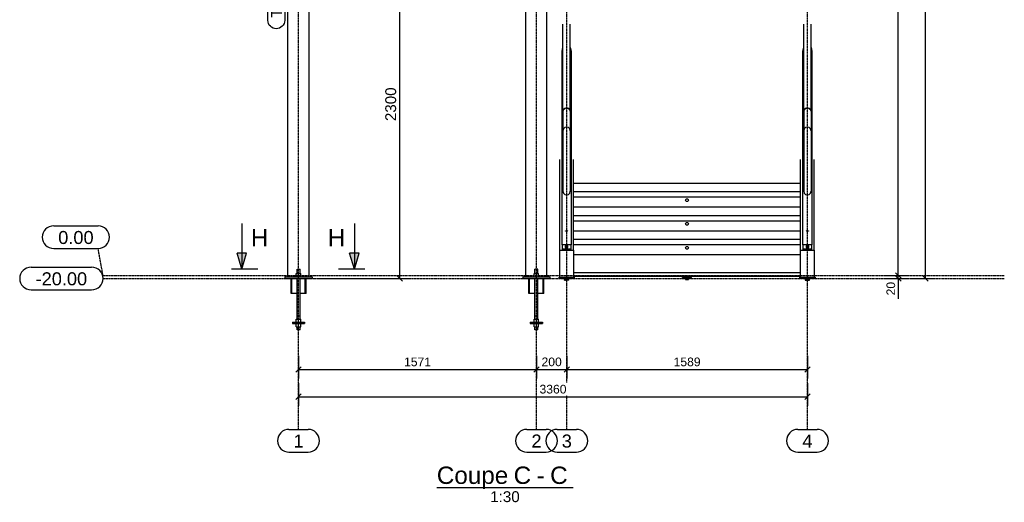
# Model space of a CAD drawing. Header units: millimetres. Extents: x 25 to 224619, y 20 to 11454.
# Tile 67 of 105: x 165204 to 171706, y 119 to 3304. Entities that reach past the tile are written whole.
import ezdxf

# ---------------------------------------------------------------- set-up
doc = ezdxf.new("R2010")
doc.units = ezdxf.units.MM
doc.linetypes.add('DXK_LINE_DOT3', pattern=[5.9187, 2.979, -0.9799, 0.9799, -0.9799])
for name, color, linetype in [('ACIER_VISIBLE', 7, 'Continuous'), ('BOULONS', 7, 'Continuous'), ('COTATIONS', 7, 'Continuous'), ('MAILLAGE', 7, 'Continuous'), ('REPERES', 7, 'Continuous')]:
    doc.layers.add(name, color=color, linetype=linetype)
doc.styles.add('Arial', font='arial.ttf', dxfattribs={"height": 0.2})

# ---------------------------------------------------------------- blocks, each defined once
blk = doc.blocks.new('Unknown-1649644-14 - 21091')
at = {"color": 6, "linetype": 'Continuous'}
blk.add_line((167958.4, 217.5), (168858.1, 217.5), dxfattribs=at)
at = {"color": 0, "linetype": 'Continuous'}
for points in [[(168429.7, 240), (168429.7, 360), (167958.4, 360), (167958.4, 240)], [(168581.2, 240), (168581.2, 360), (168465.7, 360), (168465.7, 240)], [(168670.6, 240), (168670.6, 360), (168617.2, 360), (168617.2, 240)], [(168822.1, 240), (168822.1, 360), (168706.6, 360), (168706.6, 240)], [(168505.5, 120), (168505.5, 195), (168311, 195), (168311, 120)]]:
    blk.add_wipeout(points, dxfattribs=at)
at = {"color": 6, "linetype": 'Continuous', "style": 'Arial'}
for s, height, p in [('Coupe', 114.61, (167958.4, 240)), ('C', 114.6, (168465.7, 240)), ('C', 114.6, (168706.6, 240)), ('-', 114.6, (168617.2, 240)), ('1:30', 71.63, (168311, 120))]:
    blk.add_text(s, height=height, dxfattribs=at).set_placement(p)
blk = doc.blocks.new('GridLine-1649644-21459 - 21091')
at = {"layer": 'MAILLAGE', "color": 7, "linetype": 'Continuous'}
for p, q in [((166982.2, 7475.9), (167108.9, 7475.9)), ((166982.2, 7325.9), (167108.9, 7325.9)), ((166982.2, 600), (167108.9, 600)), ((166982.2, 450), (167108.9, 450))]:
    blk.add_line(p, q, dxfattribs=at)
at = {"layer": 'MAILLAGE', "color": 7, "linetype": 'DXK_LINE_DOT3'}
blk.add_line((167045.6, 600), (167045.6, 7325.9), dxfattribs=at)
at = {"layer": 'MAILLAGE', "color": 7, "linetype": 'Continuous'}
for centre, start, end in [((166982.2, 7400.9), 90, 270), ((167108.9, 7400.9), 270, 90), ((166982.2, 525), 90, 270), ((167108.9, 525), 270, 90)]:
    blk.add_arc(centre, 75, start, end, dxfattribs=at)
at = {"layer": 'MAILLAGE', "color": 7, "linetype": 'Continuous', "style": 'Arial'}
for p in [(167012.2, 7355.9), (167012.2, 480)]:
    blk.add_text('1', height=86, dxfattribs=at).set_placement(p)
blk = doc.blocks.new('GridLine-1649644-21460 - 21091')
at = {"layer": 'MAILLAGE', "color": 7, "linetype": 'Continuous'}
for p, q in [((168553.2, 7475.9), (168679.9, 7475.9)), ((168553.2, 7325.9), (168679.9, 7325.9)), ((168553.2, 600), (168679.9, 600)), ((168553.2, 450), (168679.9, 450))]:
    blk.add_line(p, q, dxfattribs=at)
at = {"layer": 'MAILLAGE', "color": 7, "linetype": 'DXK_LINE_DOT3'}
blk.add_line((168616.6, 600), (168616.6, 7325.9), dxfattribs=at)
at = {"layer": 'MAILLAGE', "color": 7, "linetype": 'Continuous'}
for centre, start, end in [((168553.2, 7400.9), 90, 270), ((168679.9, 7400.9), 270, 90), ((168553.2, 525), 90, 270), ((168679.9, 525), 270, 90)]:
    blk.add_arc(centre, 75, start, end, dxfattribs=at)
at = {"layer": 'MAILLAGE', "color": 7, "linetype": 'Continuous', "style": 'Arial'}
for p in [(168583.2, 7355.9), (168583.2, 480)]:
    blk.add_text('2', height=86, dxfattribs=at).set_placement(p)
blk = doc.blocks.new('GridLine-1649644-21461 - 21091')
at = {"layer": 'MAILLAGE', "color": 7, "linetype": 'Continuous'}
for p, q in [((168753.2, 7475.9), (168879.9, 7475.9)), ((168753.2, 7325.9), (168879.9, 7325.9)), ((168753.2, 600), (168879.9, 600)), ((168753.2, 450), (168879.9, 450))]:
    blk.add_line(p, q, dxfattribs=at)
at = {"layer": 'MAILLAGE', "color": 7, "linetype": 'DXK_LINE_DOT3'}
blk.add_line((168816.6, 600), (168816.6, 7325.9), dxfattribs=at)
at = {"layer": 'MAILLAGE', "color": 7, "linetype": 'Continuous'}
for centre, start, end in [((168753.2, 7400.9), 90, 270), ((168879.9, 7400.9), 270, 90), ((168753.2, 525), 90, 270), ((168879.9, 525), 270, 90)]:
    blk.add_arc(centre, 75, start, end, dxfattribs=at)
at = {"layer": 'MAILLAGE', "color": 7, "linetype": 'Continuous', "style": 'Arial'}
for p in [(168783.2, 7355.9), (168783.2, 480)]:
    blk.add_text('3', height=86, dxfattribs=at).set_placement(p)
blk = doc.blocks.new('GridLine-1649644-21462 - 21091')
at = {"layer": 'MAILLAGE', "color": 7, "linetype": 'Continuous'}
for p, q in [((170342.2, 7475.9), (170469, 7475.9)), ((170342.2, 7325.9), (170469, 7325.9)), ((170342.2, 600), (170469, 600)), ((170342.2, 450), (170469, 450))]:
    blk.add_line(p, q, dxfattribs=at)
at = {"layer": 'MAILLAGE', "color": 7, "linetype": 'DXK_LINE_DOT3'}
blk.add_line((170405.6, 600), (170405.6, 7325.9), dxfattribs=at)
at = {"layer": 'MAILLAGE', "color": 7, "linetype": 'Continuous'}
for centre, start, end in [((170342.2, 7400.9), 90, 270), ((170469, 7400.9), 270, 90), ((170342.2, 525), 90, 270), ((170469, 525), 270, 90)]:
    blk.add_arc(centre, 75, start, end, dxfattribs=at)
at = {"layer": 'MAILLAGE', "color": 7, "linetype": 'Continuous', "style": 'Arial'}
for p in [(170372.2, 7355.9), (170372.2, 480)]:
    blk.add_text('4', height=86, dxfattribs=at).set_placement(p)
blk = doc.blocks.new('GridLine-1649644-21463 - 21091')
at = {"layer": 'MAILLAGE', "color": 7, "linetype": 'Continuous'}
for p, q in [((165279.1, 1670.9), (165679.3, 1670.9)), ((165279.1, 1520.9), (165679.3, 1520.9))]:
    blk.add_line(p, q, dxfattribs=at)
at = {"layer": 'MAILLAGE', "color": 7, "linetype": 'DXK_LINE_DOT3'}
blk.add_line((165754.3, 1595.9), (171705.6, 1595.9), dxfattribs=at)
at = {"layer": 'MAILLAGE', "color": 7, "linetype": 'Continuous'}
for centre, start, end in [((165279.1, 1595.9), 90, 270), ((165679.3, 1595.9), 270, 90)]:
    blk.add_arc(centre, 75, start, end, dxfattribs=at)
at = {"layer": 'MAILLAGE', "color": 7, "linetype": 'Continuous', "style": 'Arial'}
blk.add_text('-20.00', height=85.96, dxfattribs=at).set_placement((165309.1, 1550.9))
blk = doc.blocks.new('GridLine-1649644-21464 - 21091')
at = {"layer": 'MAILLAGE', "color": 7, "linetype": 'Continuous'}
for p, q in [((165428.5, 1943.6), (165721.9, 1943.6)), ((165428.5, 1793.6), (165721.9, 1793.6))]:
    blk.add_line(p, q, dxfattribs=at)
at = {"layer": 'MAILLAGE', "color": 7, "linetype": 'DXK_LINE_DOT3'}
for q in [(165721.9, 1793.6), (171705.6, 1615.9)]:
    blk.add_line((165754.3, 1615.9), q, dxfattribs=at)
at = {"layer": 'MAILLAGE', "color": 7, "linetype": 'Continuous'}
for centre, start, end in [((165428.5, 1868.6), 90, 270), ((165721.9, 1868.6), 270, 90)]:
    blk.add_arc(centre, 75, start, end, dxfattribs=at)
at = {"layer": 'MAILLAGE', "color": 7, "linetype": 'Continuous', "style": 'Arial'}
blk.add_text('0.00', height=85.96, dxfattribs=at).set_placement((165458.5, 1823.6))
blk = doc.blocks.new('Bolt-1649644-21140 - 21091')
at = {"layer": 'BOULONS', "color": 7, "linetype": 'Continuous'}
for p, q in [((169600.2, 2113.8), (169605.4, 2122.8)), ((169605.4, 2104.8), (169600.2, 2113.8)), ((169605.4, 2122.8), (169615.8, 2122.8)), ((169615.8, 2104.8), (169605.4, 2104.8)), ((169615.8, 2122.8), (169621, 2113.8)), ((169621, 2113.8), (169615.8, 2104.8))]:
    blk.add_line(p, q, dxfattribs=at)
blk = doc.blocks.new('Part-1649644-21165 - 21091')
at = {"layer": 'ACIER_VISIBLE', "color": 136, "linetype": 'Continuous'}
for p, q in [((166975.7, 1607.9), (166975.7, 5672.9)), ((166978.9, 5672.9), (166981.4, 5672.9)), ((166987.6, 5672.9), (166992.2, 5672.9)), ((167001.4, 5672.9), (167007.3, 5672.9)), ((167019.7, 5672.9), (167025.6, 5672.9)), ((167071.5, 5672.9), (167065.6, 5672.9)), ((167089.7, 5672.9), (167083.8, 5672.9)), ((167103.5, 5672.9), (167099, 5672.9)), ((167109.8, 5672.9), (167112, 5672.9)), ((167112, 5672.9), (167112.3, 5672.9)), ((167115.4, 5619.9), (167115.4, 5672.9)), ((167115.4, 5459.7), (167115.4, 3970.5)), ((167115.4, 1607.9), (167115.4, 3897.3))]:
    blk.add_line(p, q, dxfattribs=at)
blk = doc.blocks.new('Part-1649644-21101 - 21091')
at = {"layer": 'ACIER_VISIBLE', "color": 136, "linetype": 'Continuous'}
for p, q in [((168860.6, 1819.3), (170360.6, 1819.3)), ((168860.6, 1753.4), (170360.6, 1753.4)), ((168860.6, 1636), (170360.6, 1636)), ((168860.6, 1611.5), (170360.6, 1611.5))]:
    blk.add_line(p, q, dxfattribs=at)
blk = doc.blocks.new('Part-1649644-21102 - 21091')
at = {"layer": 'ACIER_VISIBLE', "color": 136, "linetype": 'Continuous'}
for p, q in [((169585.6, 1819.3), (169585.6, 1819.5)), ((169635.6, 1819.3), (169635.6, 1819.5))]:
    blk.add_line(p, q, dxfattribs=at)
blk = doc.blocks.new('Part-1649644-21103 - 21091')
at = {"layer": 'ACIER_VISIBLE', "color": 136, "linetype": 'Continuous'}
for p, q in [((169585.6, 1602), (169585.6, 1611.5)), ((169635.6, 1602), (169635.6, 1611.5))]:
    blk.add_line(p, q, dxfattribs=at)
blk = doc.blocks.new('Part-1649644-21497 - 21091')
at = {"layer": 'ACIER_VISIBLE', "color": 136, "linetype": 'Continuous'}
for p, q in [((168575.6, 1307.9), (168575.6, 1297.9)), ((168575.6, 1307.9), (168655.6, 1307.9)), ((168655.6, 1307.9), (168655.6, 1297.9)), ((168575.6, 1297.9), (168655.6, 1297.9))]:
    blk.add_line(p, q, dxfattribs=at)
blk = doc.blocks.new('Part-1649644-21491 - 21091')
at = {"layer": 'ACIER_VISIBLE', "color": 136, "linetype": 'Continuous'}
for p, q in [((167030.6, 1277.9), (167030.6, 1297.9)), ((167030.6, 1277.9), (167060.6, 1277.9)), ((167045.6, 1277.9), (167045.6, 1297.9)), ((167060.6, 1277.9), (167060.6, 1297.9))]:
    blk.add_line(p, q, dxfattribs=at)
blk = doc.blocks.new('Part-1649644-21108 - 21091')
at = {"layer": 'ACIER_VISIBLE', "color": 136, "linetype": 'Continuous'}
for p, q in [((169580.6, 1596), (169580.6, 1602)), ((169640.6, 1602), (169580.6, 1602)), ((169640.6, 1596), (169580.6, 1596)), ((169640.6, 1596), (169640.6, 1602))]:
    blk.add_line(p, q, dxfattribs=at)
blk = doc.blocks.new('Bolt-1649644-21110 - 21091')
at = {"layer": 'BOULONS', "color": 7, "linetype": 'Continuous'}
for p, q in [((169600.2, 1798.8), (169605.4, 1807.8)), ((169605.4, 1789.8), (169600.2, 1798.8)), ((169605.4, 1807.8), (169615.8, 1807.8)), ((169615.8, 1789.8), (169605.4, 1789.8)), ((169615.8, 1807.8), (169621, 1798.8)), ((169621, 1798.8), (169615.8, 1789.8))]:
    blk.add_line(p, q, dxfattribs=at)
blk = doc.blocks.new('Bolt-1649644-21114 - 21091')
at = {"layer": 'BOULONS', "color": 7, "linetype": 'Continuous'}
for p, q in [((169601.4, 1589.6), (169601.4, 1596)), ((169601.4, 1589.6), (169619.8, 1589.6)), ((169606, 1589.6), (169606, 1596)), ((169615.2, 1589.6), (169615.2, 1596)), ((169619.8, 1589.6), (169619.8, 1596))]:
    blk.add_line(p, q, dxfattribs=at)
blk = doc.blocks.new('Part-1649644-21499 - 21091')
at = {"layer": 'ACIER_VISIBLE', "color": 136, "linetype": 'Continuous'}
for p, q in [((168600.6, 1277.9), (168600.6, 1297.9)), ((168600.6, 1277.9), (168630.6, 1277.9)), ((168615.6, 1277.9), (168615.6, 1297.9)), ((168630.6, 1277.9), (168630.6, 1297.9))]:
    blk.add_line(p, q, dxfattribs=at)
blk = doc.blocks.new('Part-1649644-21119 - 21091')
at = {"layer": 'ACIER_VISIBLE', "color": 136, "linetype": 'Continuous'}
for p, q in [((168860.6, 1976.8), (170360.6, 1976.8)), ((168860.6, 1910.9), (170360.6, 1910.9)), ((168860.6, 1854.5), (170360.6, 1854.5)), ((168860.6, 1819.5), (170360.6, 1819.5))]:
    blk.add_line(p, q, dxfattribs=at)
blk = doc.blocks.new('Part-1649644-21306 - 21091')
at = {"layer": 'ACIER_VISIBLE', "color": 136, "linetype": 'Continuous'}
for p, q in [((168600.6, 1607.9), (168600.6, 1627.9)), ((168600.6, 1627.9), (168630.6, 1627.9)), ((168615.6, 1607.9), (168615.6, 1627.9)), ((168630.6, 1607.9), (168630.6, 1627.9))]:
    blk.add_line(p, q, dxfattribs=at)
blk = doc.blocks.new('Part-1649644-21124 - 21091')
at = {"layer": 'ACIER_VISIBLE', "color": 136, "linetype": 'Continuous'}
for p, q in [((170360.6, 1783.7), (170360.6, 2381.6)), ((170450.6, 1783.7), (170450.6, 2381.6)), ((170360.6, 1783.7), (170450.6, 1783.7))]:
    blk.add_line(p, q, dxfattribs=at)
blk = doc.blocks.new('Part-1649644-21125 - 21091')
at = {"layer": 'ACIER_VISIBLE', "color": 136, "linetype": 'Continuous'}
for p, q in [((168770.6, 1783.7), (168770.6, 2381.6)), ((168860.6, 1783.7), (168860.6, 2381.6)), ((168770.6, 1783.7), (168860.6, 1783.7))]:
    blk.add_line(p, q, dxfattribs=at)
blk = doc.blocks.new('Part-1649644-21127 - 21091')
at = {"layer": 'ACIER_VISIBLE', "color": 136, "linetype": 'Continuous'}
for p, q in [((169585.6, 1976.8), (169585.6, 1977)), ((169635.6, 1976.8), (169635.6, 1977))]:
    blk.add_line(p, q, dxfattribs=at)
blk = doc.blocks.new('Part-1649644-21129 - 21091')
at = {"layer": 'ACIER_VISIBLE', "color": 136, "linetype": 'Continuous'}
for p, q in [((168860.6, 2134.3), (170360.6, 2134.3)), ((168860.6, 2068.4), (170360.6, 2068.4)), ((168860.6, 2012), (170360.6, 2012)), ((168860.6, 1977), (170360.6, 1977))]:
    blk.add_line(p, q, dxfattribs=at)
blk = doc.blocks.new('Bolt-1649644-21132 - 21091')
at = {"layer": 'BOULONS', "color": 7, "linetype": 'Continuous'}
for p, q in [((169600.2, 1956.3), (169605.4, 1965.3)), ((169605.4, 1947.3), (169600.2, 1956.3)), ((169605.4, 1965.3), (169615.8, 1965.3)), ((169615.8, 1965.3), (169621, 1956.3)), ((169621, 1956.3), (169615.8, 1947.3)), ((169615.8, 1947.3), (169605.4, 1947.3))]:
    blk.add_line(p, q, dxfattribs=at)
blk = doc.blocks.new('Part-1649644-21135 - 21091')
at = {"layer": 'ACIER_VISIBLE', "color": 136, "linetype": 'Continuous'}
for p, q in [((169585.6, 2134.3), (169585.6, 2134.5)), ((169635.6, 2134.3), (169635.6, 2134.5))]:
    blk.add_line(p, q, dxfattribs=at)
blk = doc.blocks.new('Part-1649644-21137 - 21091')
at = {"layer": 'ACIER_VISIBLE', "color": 136, "linetype": 'Continuous'}
for p, q in [((168860.6, 2225.9), (170360.6, 2225.9)), ((168860.6, 2169.5), (170360.6, 2169.5)), ((168860.6, 2134.5), (170360.6, 2134.5))]:
    blk.add_line(p, q, dxfattribs=at)
blk = doc.blocks.new('Part-1649644-21164 - 21091')
at = {"layer": 'ACIER_VISIBLE', "color": 136, "linetype": 'Continuous'}
for p, q in [((168545.8, 5672.9), (168545.8, 4145.1)), ((168551.4, 5672.9), (168548.9, 5672.9)), ((168562.2, 5672.9), (168557.7, 5672.9)), ((168577.4, 5672.9), (168571.4, 5672.9)), ((168595.6, 5672.9), (168589.7, 5672.9)), ((168641.5, 5672.9), (168635.6, 5672.9)), ((168659.8, 5672.9), (168653.9, 5672.9)), ((168673.5, 5672.9), (168669, 5672.9)), ((168679.8, 5672.9), (168682, 5672.9)), ((168682, 5672.9), (168682.3, 5672.9)), ((168685.5, 1607.9), (168685.5, 5672.9)), ((168545.8, 3970.5), (168545.8, 3985)), ((168545.8, 1607.9), (168545.8, 3897.3))]:
    blk.add_line(p, q, dxfattribs=at)
blk = doc.blocks.new('Part-1649644-21298 - 21091')
at = {"color": 136, "linetype": 'Continuous'}
for p, q in [((167035.6, 1657.9), (167055.6, 1657.9)), ((167035.6, 1627.9), (167035.6, 1657.9)), ((167055.6, 1627.9), (167055.6, 1657.9)), ((167035.6, 1347.9), (167035.6, 1595.9)), ((167055.6, 1347.9), (167055.6, 1595.9)), ((167038.5, 1347.9), (167035.6, 1347.9)), ((167036.1, 1327.9), (167036.1, 1347.9)), ((167055.6, 1347.9), (167038.5, 1347.9)), ((167055.1, 1327.9), (167055.1, 1347.9)), ((167036.1, 1257.9), (167036.1, 1277.9)), ((167038.9, 1257.9), (167036.1, 1257.9)), ((167055.1, 1257.9), (167038.9, 1257.9)), ((167055.1, 1257.9), (167055.1, 1277.9))]:
    blk.add_line(p, q, dxfattribs=at)
blk = doc.blocks.new('Part-1649644-21216 - 21091')
at = {"layer": 'ACIER_VISIBLE', "color": 136, "linetype": 'Continuous'}
for p, q in [((170360.6, 1783.7), (170450.6, 1783.7)), ((170360.6, 1605.3), (170360.6, 1783.7)), ((170450.6, 1783.7), (170450.6, 1605.3))]:
    blk.add_line(p, q, dxfattribs=at)
blk = doc.blocks.new('Part-1649644-21217 - 21091')
at = {"layer": 'ACIER_VISIBLE', "color": 136, "linetype": 'Continuous'}
for p, q in [((168770.6, 1783.7), (168860.6, 1783.7)), ((168770.6, 1605.3), (168770.6, 1783.7)), ((168860.6, 1783.7), (168860.6, 1605.3))]:
    blk.add_line(p, q, dxfattribs=at)
blk = doc.blocks.new('Part-1649644-21218 - 21091')
at = {"layer": 'ACIER_VISIBLE', "color": 136, "linetype": 'Continuous'}
for p, q in [((170355.6, 1595.3), (170355.6, 1605.3)), ((170355.6, 1605.3), (170455.6, 1605.3)), ((170455.6, 1595.3), (170355.6, 1595.3)), ((170455.6, 1605.3), (170455.6, 1595.3))]:
    blk.add_line(p, q, dxfattribs=at)
blk = doc.blocks.new('Bolt-1649644-21220 - 21091')
at = {"layer": 'BOULONS', "color": 7, "linetype": 'Continuous'}
for p, q in [((170391.7, 1595.3), (170391.7, 1585.3)), ((170391.7, 1585.3), (170419.5, 1585.3)), ((170398.7, 1585.3), (170398.7, 1595.3)), ((170412.5, 1585.3), (170412.5, 1595.3)), ((170419.5, 1585.3), (170419.5, 1595.3))]:
    blk.add_line(p, q, dxfattribs=at)
blk = doc.blocks.new('Part-1649644-21221 - 21091')
at = {"layer": 'ACIER_VISIBLE', "color": 136, "linetype": 'Continuous'}
for p, q in [((168765.6, 1605.3), (168770.6, 1605.3)), ((168765.6, 1605.3), (168865.6, 1605.3)), ((168765.6, 1595.3), (168765.6, 1605.3)), ((168865.6, 1595.3), (168765.6, 1595.3)), ((168860.6, 1605.3), (168865.6, 1605.3)), ((168865.6, 1605.3), (168865.6, 1595.3))]:
    blk.add_line(p, q, dxfattribs=at)
blk = doc.blocks.new('Bolt-1649644-21222 - 21091')
at = {"layer": 'BOULONS', "color": 7, "linetype": 'Continuous'}
for p, q in [((168801.7, 1585.3), (168801.7, 1595.3)), ((168801.7, 1585.3), (168808.7, 1585.3)), ((168808.7, 1585.3), (168808.7, 1595.3)), ((168822.5, 1585.3), (168808.7, 1585.3)), ((168822.5, 1585.3), (168822.5, 1595.3)), ((168829.5, 1585.3), (168822.5, 1585.3)), ((168829.5, 1585.3), (168829.5, 1595.3))]:
    blk.add_line(p, q, dxfattribs=at)
blk = doc.blocks.new('Part-1649644-21346 - 21091')
at = {"layer": 'ACIER_VISIBLE', "color": 136, "linetype": 'Continuous'}
for p, q in [((170375.6, 2608), (170381.5, 2632.1)), ((170375.6, 1817.2), (170375.6, 2608)), ((170429.8, 2632.1), (170435.6, 2608)), ((170435.6, 2608), (170435.6, 1817.2)), ((170435.6, 1817.2), (170375.6, 1817.2))]:
    blk.add_line(p, q, dxfattribs=at)
blk = doc.blocks.new('Bolt-1649644-21350 - 21091')
at = {"layer": 'BOULONS', "color": 7, "linetype": 'Continuous'}
for p, q in [((170405.6, 1814.8), (170396.6, 1812.3)), ((170396.6, 1812.3), (170396.6, 1800.8)), ((170396.6, 1807.3), (170405.6, 1804.9)), ((170396.6, 1800.8), (170405.6, 1798.3)), ((170414.6, 1812.3), (170405.6, 1814.8)), ((170405.6, 1804.9), (170414.6, 1807.3)), ((170405.6, 1804.9), (170405.6, 1798.3)), ((170405.6, 1798.3), (170414.6, 1800.8)), ((170414.6, 1800.8), (170414.6, 1812.3))]:
    blk.add_line(p, q, dxfattribs=at)
blk = doc.blocks.new('Part-1649644-21354 - 21091')
at = {"layer": 'ACIER_VISIBLE', "color": 136, "linetype": 'Continuous'}
for p, q in [((168785.6, 2608), (168791.5, 2632.1)), ((168785.6, 1817.2), (168785.6, 2608)), ((168839.8, 2632.1), (168845.6, 2608)), ((168845.6, 2608), (168845.6, 1817.2)), ((168845.6, 1817.2), (168785.6, 1817.2))]:
    blk.add_line(p, q, dxfattribs=at)
blk = doc.blocks.new('Bolt-1649644-21358 - 21091')
at = {"layer": 'BOULONS', "color": 7, "linetype": 'Continuous'}
for p, q in [((168815.6, 1814.8), (168806.6, 1812.3)), ((168806.6, 1812.3), (168806.6, 1800.7)), ((168806.6, 1807.3), (168815.6, 1804.9)), ((168806.6, 1800.7), (168815.6, 1798.3)), ((168824.6, 1812.3), (168815.6, 1814.8)), ((168815.6, 1804.9), (168824.6, 1807.3)), ((168815.6, 1804.9), (168815.6, 1798.3)), ((168815.6, 1798.3), (168824.6, 1800.7)), ((168824.6, 1800.7), (168824.6, 1812.3))]:
    blk.add_line(p, q, dxfattribs=at)
blk = doc.blocks.new('Part-1649644-21293 - 21091')
at = {"layer": 'ACIER_VISIBLE', "color": 136, "linetype": 'Continuous'}
for p, q in [((166955.7, 1607.9), (166955.7, 1595.9)), ((166955.7, 1607.9), (167135.4, 1607.9)), ((166955.7, 1595.9), (167135.4, 1595.9)), ((167135.4, 1607.9), (167135.4, 1595.9))]:
    blk.add_line(p, q, dxfattribs=at)
blk = doc.blocks.new('Part-1649644-21295 - 21091')
at = {"layer": 'ACIER_VISIBLE', "color": 136, "linetype": 'Continuous'}
for p, q in [((166995.6, 1495.9), (166995.6, 1595.9)), ((167001.3, 1495.9), (167001.3, 1595.9)), ((167089.9, 1495.9), (167089.9, 1595.9)), ((167095.6, 1495.9), (167095.6, 1595.9)), ((167001.3, 1495.9), (166995.6, 1495.9)), ((167035.6, 1495.9), (167001.3, 1495.9)), ((167095.6, 1495.9), (167055.6, 1495.9))]:
    blk.add_line(p, q, dxfattribs=at)
blk = doc.blocks.new('Part-1649644-21299 - 21091')
at = {"layer": 'ACIER_VISIBLE', "color": 136, "linetype": 'Continuous'}
for p, q in [((167030.6, 1607.9), (167030.6, 1627.9)), ((167030.6, 1627.9), (167060.6, 1627.9)), ((167045.6, 1607.9), (167045.6, 1627.9)), ((167060.6, 1607.9), (167060.6, 1627.9))]:
    blk.add_line(p, q, dxfattribs=at)
blk = doc.blocks.new('Part-1649644-21301 - 21091')
at = {"layer": 'ACIER_VISIBLE', "color": 136, "linetype": 'Continuous'}
for p, q in [((168525.8, 1607.9), (168525.8, 1595.9)), ((168525.8, 1607.9), (168705.5, 1607.9)), ((168525.8, 1595.9), (168705.5, 1595.9)), ((168705.5, 1607.9), (168705.5, 1595.9))]:
    blk.add_line(p, q, dxfattribs=at)
blk = doc.blocks.new('Part-1649644-21305 - 21091')
at = {"color": 136, "linetype": 'Continuous'}
for p, q in [((168625.6, 1657.9), (168605.6, 1657.9)), ((168605.6, 1627.9), (168605.6, 1657.9)), ((168625.6, 1627.9), (168625.6, 1657.9)), ((168605.6, 1347.9), (168605.6, 1595.9)), ((168625.6, 1347.9), (168625.6, 1595.9)), ((168625.6, 1347.9), (168605.6, 1347.9)), ((168606.1, 1327.9), (168606.1, 1347.9)), ((168625.1, 1327.9), (168625.1, 1347.9)), ((168606.1, 1257.9), (168606.1, 1277.9)), ((168625.1, 1257.9), (168606.1, 1257.9)), ((168625.1, 1257.9), (168625.1, 1277.9))]:
    blk.add_line(p, q, dxfattribs=at)
blk = doc.blocks.new('Part-1649644-21307 - 21091')
at = {"layer": 'ACIER_VISIBLE', "color": 136, "linetype": 'Continuous'}
for p, q in [((168565.6, 1495.9), (168565.6, 1595.9)), ((168571.3, 1495.9), (168571.3, 1595.9)), ((168659.9, 1495.9), (168659.9, 1595.9)), ((168665.6, 1495.9), (168665.6, 1595.9)), ((168571.3, 1495.9), (168565.6, 1495.9)), ((168605.6, 1495.9), (168571.3, 1495.9)), ((168665.6, 1495.9), (168625.6, 1495.9))]:
    blk.add_line(p, q, dxfattribs=at)
blk = doc.blocks.new('Part-1649644-21347 - 21091')
at = {"layer": 'ACIER_VISIBLE', "color": 136, "linetype": 'Continuous'}
for p, q in [((170375.6, 3097.4), (170381.5, 3121.5)), ((170429.8, 3121.5), (170435.6, 3097.4)), ((170375.6, 2608), (170375.6, 3097.4)), ((170435.6, 3097.4), (170435.6, 2608))]:
    blk.add_line(p, q, dxfattribs=at)
blk = doc.blocks.new('Part-1649644-21349 - 21091')
at = {"layer": 'ACIER_VISIBLE', "color": 136, "linetype": 'Continuous'}
for p, q in [((170375.6, 1817.2), (170375.6, 1784.3)), ((170375.6, 1791.3), (170435.6, 1791.3)), ((170375.6, 1784.3), (170435.6, 1784.3)), ((170435.6, 1784.3), (170435.6, 1817.2))]:
    blk.add_line(p, q, dxfattribs=at)
blk = doc.blocks.new('Part-1649644-21355 - 21091')
at = {"layer": 'ACIER_VISIBLE', "color": 136, "linetype": 'Continuous'}
for p, q in [((168785.6, 3097.4), (168791.5, 3121.5)), ((168839.8, 3121.5), (168845.6, 3097.4)), ((168785.6, 2608), (168785.6, 3097.4)), ((168845.6, 3097.4), (168845.6, 2608))]:
    blk.add_line(p, q, dxfattribs=at)
blk = doc.blocks.new('Part-1649644-21357 - 21091')
at = {"layer": 'ACIER_VISIBLE', "color": 136, "linetype": 'Continuous'}
for p, q in [((168785.6, 1817.2), (168785.6, 1784.3)), ((168785.6, 1791.3), (168845.6, 1791.3)), ((168785.6, 1784.3), (168845.6, 1784.3)), ((168845.6, 1784.3), (168845.6, 1817.2))]:
    blk.add_line(p, q, dxfattribs=at)
blk = doc.blocks.new('Part-1649644-21409 - 21091')
at = {"layer": 'ACIER_VISIBLE', "color": 136, "linetype": 'Continuous'}
for p, q in [((170384.7, 2710.7), (170381.5, 2700.1)), ((170381.5, 2700.1), (170381.5, 2171.5)), ((170393.5, 2718.5), (170384.7, 2710.7)), ((170405.6, 2721.3), (170393.5, 2718.5)), ((170417.7, 2718.5), (170405.6, 2721.3)), ((170426.5, 2710.7), (170417.7, 2718.5)), ((170429.8, 2700.1), (170426.5, 2710.7)), ((170429.8, 2700.1), (170429.8, 2171.5)), ((170384.7, 2583.6), (170381.5, 2571.5)), ((170393.5, 2592.4), (170384.7, 2583.6)), ((170405.6, 2595.7), (170393.5, 2592.4)), ((170417.7, 2592.4), (170405.6, 2595.7)), ((170426.5, 2583.6), (170417.7, 2592.4)), ((170429.8, 2571.5), (170426.5, 2583.6)), ((170381.5, 2171.5), (170384.7, 2159.4)), ((170384.7, 2159.4), (170393.5, 2150.6)), ((170393.5, 2150.6), (170405.6, 2147.4)), ((170405.6, 2147.4), (170417.7, 2150.6)), ((170417.7, 2150.6), (170426.5, 2159.4)), ((170426.5, 2159.4), (170429.8, 2171.5))]:
    blk.add_line(p, q, dxfattribs=at)
blk = doc.blocks.new('Part-1649644-21410 - 21091')
at = {"layer": 'ACIER_VISIBLE', "color": 136, "linetype": 'Continuous'}
for p, q in [((170381.5, 2700.1), (170381.5, 3273.6)), ((170429.8, 2700.1), (170429.8, 3273.6)), ((170381.5, 2700.1), (170384.7, 2710.7)), ((170384.7, 2710.7), (170393.5, 2718.5)), ((170393.5, 2718.5), (170405.6, 2721.3)), ((170405.6, 2721.3), (170417.7, 2718.5)), ((170417.7, 2718.5), (170426.5, 2710.7)), ((170426.5, 2710.7), (170429.8, 2700.1))]:
    blk.add_line(p, q, dxfattribs=at)
blk = doc.blocks.new('Part-1649644-21414 - 21091')
at = {"layer": 'ACIER_VISIBLE', "color": 136, "linetype": 'Continuous'}
for p, q in [((170397.7, 1909), (170398.9, 1910)), ((170398.9, 1910), (170405.6, 1911.6)), ((170405.6, 1909.8), (170402.1, 1909)), ((170405.6, 1911.6), (170412.3, 1910)), ((170409.1, 1909), (170405.6, 1909.8)), ((170412.3, 1910), (170413.5, 1909))]:
    blk.add_line(p, q, dxfattribs=at)
blk = doc.blocks.new('Part-1649644-21415 - 21091')
at = {"layer": 'ACIER_VISIBLE', "color": 136, "linetype": 'Continuous'}
for p, q in [((168794.7, 2710.7), (168791.5, 2700.1)), ((168791.5, 2700.1), (168791.5, 2171.5)), ((168803.5, 2718.5), (168794.7, 2710.7)), ((168815.6, 2721.3), (168803.5, 2718.5)), ((168827.7, 2718.5), (168815.6, 2721.3)), ((168836.5, 2710.7), (168827.7, 2718.5)), ((168839.8, 2700.1), (168836.5, 2710.7)), ((168839.8, 2700.1), (168839.8, 2171.5)), ((168794.7, 2583.6), (168791.5, 2571.5)), ((168803.5, 2592.4), (168794.7, 2583.6)), ((168815.6, 2595.7), (168803.5, 2592.4)), ((168827.7, 2592.4), (168815.6, 2595.7)), ((168836.5, 2583.6), (168827.7, 2592.4)), ((168839.8, 2571.5), (168836.5, 2583.6)), ((168791.5, 2171.5), (168794.7, 2159.4)), ((168794.7, 2159.4), (168803.5, 2150.6)), ((168803.5, 2150.6), (168815.6, 2147.4)), ((168815.6, 2147.4), (168827.7, 2150.6)), ((168827.7, 2150.6), (168836.5, 2159.4)), ((168836.5, 2159.4), (168839.8, 2171.5))]:
    blk.add_line(p, q, dxfattribs=at)
blk = doc.blocks.new('Part-1649644-21416 - 21091')
at = {"layer": 'ACIER_VISIBLE', "color": 136, "linetype": 'Continuous'}
for p, q in [((168791.5, 2700.1), (168791.5, 3273.6)), ((168839.8, 2700.1), (168839.8, 3273.6)), ((168791.5, 2700.1), (168794.7, 2710.7)), ((168794.7, 2710.7), (168803.5, 2718.5)), ((168803.5, 2718.5), (168815.6, 2721.3)), ((168815.6, 2721.3), (168827.7, 2718.5)), ((168827.7, 2718.5), (168836.5, 2710.7)), ((168836.5, 2710.7), (168839.8, 2700.1))]:
    blk.add_line(p, q, dxfattribs=at)
blk = doc.blocks.new('Part-1649644-21420 - 21091')
at = {"layer": 'ACIER_VISIBLE', "color": 136, "linetype": 'Continuous'}
for p, q in [((168807.7, 1909), (168808.9, 1910)), ((168808.9, 1910), (168815.6, 1911.6)), ((168815.6, 1909.8), (168812.1, 1909)), ((168815.6, 1911.6), (168822.3, 1910)), ((168819.1, 1909), (168815.6, 1909.8)), ((168822.3, 1910), (168823.5, 1909))]:
    blk.add_line(p, q, dxfattribs=at)
blk = doc.blocks.new('Part-1649644-21489 - 21091')
at = {"layer": 'ACIER_VISIBLE', "color": 136, "linetype": 'Continuous'}
for p, q in [((167005.6, 1307.9), (167005.6, 1297.9)), ((167005.6, 1307.9), (167085.6, 1307.9)), ((167085.6, 1307.9), (167085.6, 1297.9)), ((167005.6, 1297.9), (167085.6, 1297.9))]:
    blk.add_line(p, q, dxfattribs=at)
blk = doc.blocks.new('Part-1649644-21492 - 21091')
at = {"layer": 'ACIER_VISIBLE', "color": 136, "linetype": 'Continuous'}
for p, q in [((167030.6, 1307.9), (167030.6, 1327.9)), ((167030.6, 1327.9), (167060.6, 1327.9)), ((167045.6, 1307.9), (167045.6, 1327.9)), ((167060.6, 1307.9), (167060.6, 1327.9))]:
    blk.add_line(p, q, dxfattribs=at)
blk = doc.blocks.new('Part-1649644-21500 - 21091')
at = {"layer": 'ACIER_VISIBLE', "color": 136, "linetype": 'Continuous'}
for p, q in [((168600.6, 1307.9), (168600.6, 1327.9)), ((168600.6, 1327.9), (168630.6, 1327.9)), ((168615.6, 1307.9), (168615.6, 1327.9)), ((168630.6, 1307.9), (168630.6, 1327.9))]:
    blk.add_line(p, q, dxfattribs=at)
blk = doc.blocks.new('StraightDimension-1649644-25216 - 21091')
at = {"layer": 'COTATIONS', "color": 7, "linetype": 'Continuous'}
for p, q in [((167731.7, 3877.9), (167695.7, 3913.9)), ((167221.1, 3895.9), (167773.7, 3895.9)), ((167713.7, 1595.9), (167713.7, 3895.9)), ((167165.4, 1595.9), (167773.7, 1595.9)), ((167695.7, 1613.9), (167731.7, 1577.9))]:
    blk.add_line(p, q, dxfattribs=at)
at = {"color": 0}
blk.add_wipeout([(167704.7, 2872), (167599.7, 2872), (167599.7, 2619.7), (167704.7, 2619.7)], dxfattribs=at).dxf.layer = 'COTATIONS'
at = {"layer": 'COTATIONS', "color": 7, "style": 'Arial'}
blk.add_text('2300', height=71.63, rotation=90.00021, dxfattribs=at).set_placement((167689.7, 2634.7))
blk = doc.blocks.new('StraightDimension-1649644-36895 - 21091')
at = {"layer": 'COTATIONS', "color": 7, "linetype": 'Continuous'}
for p, q in [((167045.6, 1085.9), (167045.6, 935.9)), ((168616.6, 1085.9), (168616.6, 935.9)), ((167063.6, 1013.9), (167027.6, 977.9)), ((167045.6, 995.9), (168616.6, 995.9)), ((168598.6, 977.9), (168634.6, 1013.9))]:
    blk.add_line(p, q, dxfattribs=at)
at = {"color": 0}
blk.add_wipeout([(167932, 1004.9), (167932, 1088.9), (167730.1, 1088.9), (167730.1, 1004.9)], dxfattribs=at).dxf.layer = 'COTATIONS'
at = {"layer": 'COTATIONS', "color": 7, "style": 'Arial'}
blk.add_text('1571', height=57.3, dxfattribs=at).set_placement((167742.1, 1016.9))
blk = doc.blocks.new('StraightDimension-1649644-36894 - 21091')
at = {"layer": 'COTATIONS', "color": 7, "linetype": 'Continuous'}
for p, q in [((168616.6, 1085.9), (168616.6, 935.9)), ((168816.6, 1085.9), (168816.6, 935.9)), ((168634.6, 1013.9), (168598.6, 977.9)), ((168616.6, 995.9), (168816.6, 995.9)), ((168798.6, 977.9), (168834.6, 1013.9))]:
    blk.add_line(p, q, dxfattribs=at)
at = {"color": 0}
blk.add_wipeout([(168795.3, 1004.9), (168795.3, 1088.9), (168637.9, 1088.9), (168637.9, 1004.9)], dxfattribs=at).dxf.layer = 'COTATIONS'
at = {"layer": 'COTATIONS', "color": 7, "style": 'Arial'}
blk.add_text('200', height=57.3, dxfattribs=at).set_placement((168649.9, 1016.9))
blk = doc.blocks.new('StraightDimension-1649644-36901 - 21091')
at = {"layer": 'COTATIONS', "color": 7, "linetype": 'Continuous'}
for p, q in [((167045.6, 905.9), (167045.6, 755.9)), ((170405.6, 905.9), (170405.6, 755.9)), ((167063.6, 833.9), (167027.6, 797.9)), ((167045.6, 815.9), (170405.6, 815.9)), ((170387.6, 797.9), (170423.6, 833.9))]:
    blk.add_line(p, q, dxfattribs=at)
at = {"color": 0}
blk.add_wipeout([(168826.5, 824.9), (168826.5, 908.9), (168624.6, 908.9), (168624.6, 824.9)], dxfattribs=at).dxf.layer = 'COTATIONS'
at = {"layer": 'COTATIONS', "color": 7, "style": 'Arial'}
blk.add_text('3360', height=57.3, dxfattribs=at).set_placement((168636.6, 836.9))
blk = doc.blocks.new('StraightDimension-1649644-36893 - 21091')
at = {"layer": 'COTATIONS', "color": 7, "linetype": 'Continuous'}
for p, q in [((168816.6, 1085.9), (168816.6, 935.9)), ((170405.6, 1085.9), (170405.6, 935.9)), ((168834.6, 1013.9), (168798.6, 977.9)), ((168816.6, 995.9), (170405.6, 995.9)), ((170387.6, 977.9), (170423.6, 1013.9))]:
    blk.add_line(p, q, dxfattribs=at)
at = {"color": 0}
blk.add_wipeout([(169712, 1004.9), (169712, 1088.9), (169510.1, 1088.9), (169510.1, 1004.9)], dxfattribs=at).dxf.layer = 'COTATIONS'
at = {"layer": 'COTATIONS', "color": 7, "style": 'Arial'}
blk.add_text('1589', height=57.3, dxfattribs=at).set_placement((169522.1, 1016.9))
blk = doc.blocks.new('StraightDimension-1649644-36899 - 21091')
at = {"layer": 'COTATIONS', "color": 7, "linetype": 'Continuous'}
for p, q in [((170987.6, 1633.9), (171023.6, 1597.9)), ((170915.6, 1615.9), (171065.6, 1615.9)), ((170915.6, 1595.9), (171065.6, 1595.9)), ((171023.6, 1577.9), (170987.6, 1613.9)), ((171005.6, 1595.9), (171005.6, 1615.9))]:
    blk.add_line(p, q, dxfattribs=at)
at = {"color": 0}
blk.add_wipeout([(170996.6, 1585.4), (170912.6, 1585.4), (170912.6, 1472.4), (170996.6, 1472.4)], dxfattribs=at).dxf.layer = 'COTATIONS'
at = {"layer": 'COTATIONS', "color": 7, "linetype": 'Continuous'}
blk.add_line((171005.6, 1595.9), (171005.6, 1461.9), dxfattribs=at)
blk.add_line((171005.6, 1595.9), (171005.6, 1461.9), dxfattribs=at)
at = {"layer": 'COTATIONS', "color": 7, "style": 'Arial'}
blk.add_text('20', height=57.3, rotation=90.00021, dxfattribs=at).set_placement((170984.6, 1484.4))
blk = doc.blocks.new('StraightDimension-1649644-36898 - 21091')
at = {"layer": 'COTATIONS', "color": 7, "linetype": 'Continuous'}
for p, q in [((170915.6, 6005.9), (171065.6, 6005.9)), ((171023.6, 5987.9), (170987.6, 6023.9)), ((171005.6, 1615.9), (171005.6, 6005.9)), ((170987.6, 1633.9), (171023.6, 1597.9)), ((170915.6, 1615.9), (171065.6, 1615.9))]:
    blk.add_line(p, q, dxfattribs=at)
at = {"color": 0}
blk.add_wipeout([(170996.6, 3911.8), (170912.6, 3911.8), (170912.6, 3709.9), (170996.6, 3709.9)], dxfattribs=at).dxf.layer = 'COTATIONS'
at = {"layer": 'COTATIONS', "color": 7, "style": 'Arial'}
blk.add_text('4390', height=57.3, rotation=90.00021, dxfattribs=at).set_placement((170984.6, 3721.9))
blk = doc.blocks.new('StraightDimension-1649644-36903 - 21091')
at = {"layer": 'COTATIONS', "color": 7, "linetype": 'Continuous'}
for p, q in [((171095.6, 6025.9), (171245.6, 6025.9)), ((171203.6, 6007.9), (171167.6, 6043.9)), ((171185.6, 1595.9), (171185.6, 6025.9)), ((171095.6, 1595.9), (171245.6, 1595.9)), ((171167.6, 1613.9), (171203.6, 1577.9))]:
    blk.add_line(p, q, dxfattribs=at)
at = {"color": 0}
blk.add_wipeout([(171176.6, 3911.8), (171092.6, 3911.8), (171092.6, 3709.9), (171176.6, 3709.9)], dxfattribs=at).dxf.layer = 'COTATIONS'
at = {"layer": 'COTATIONS', "color": 7, "style": 'Arial'}
blk.add_text('4430', height=57.3, rotation=90.00021, dxfattribs=at).set_placement((171164.6, 3721.9))
blk = doc.blocks.new('Mark-1649644-26679 - 21091')
at = {"color": 0}
blk.add_wipeout([(166936, 3962.6), (166861, 3962.6), (166861, 3318.1), (166936, 3318.1)], dxfattribs=at).dxf.layer = 'REPERES'
blk.add_wipeout([(166936, 3962.6), (166861, 3962.6), (166861, 3318.1), (166936, 3318.1)], dxfattribs=at).dxf.layer = 'REPERES'
at = {"layer": 'REPERES', "color": 1, "linetype": 'Continuous'}
blk.add_lwpolyline([(166954, 3300.1, -1), (166843, 3300.1), (166843, 3980.6, -1), (166954, 3980.6), (166954, 3300.1)], format="xyb", close=True, dxfattribs=at)
at = {"layer": 'REPERES', "color": 7, "style": 'Arial'}
blk.add_text('TUBE-139.7*4', height=71.631, rotation=90.00021, dxfattribs=at).set_placement((166936, 3318.1))
blk = doc.blocks.new('SectionMark-1649644-34503 - 21091')
at = {"linetype": 'Continuous'}
for points in [[(166639.2, 1762.9), (166702.2, 1762.9), (166670.7, 1657.9)], [(167382.8, 1762.9), (167445.8, 1762.9), (167414.3, 1657.9)]]:
    blk.add_hatch(color=6, dxfattribs=at).paths.add_polyline_path(points)
at = {"color": 6, "linetype": 'Continuous'}
for p, q in [((166670.7, 1957.9), (166670.7, 1957.9)), ((166670.7, 1957.9), (166670.7, 1657.9)), ((167414.3, 1957.9), (167414.3, 1957.9)), ((167414.3, 1957.9), (167414.3, 1657.9)), ((166670.7, 1657.9), (166639.2, 1762.9)), ((166702.2, 1762.9), (166639.2, 1762.9)), ((166670.7, 1657.9), (166702.2, 1762.9)), ((167414.3, 1657.9), (167382.8, 1762.9)), ((167445.8, 1762.9), (167382.8, 1762.9)), ((167414.3, 1657.9), (167445.8, 1762.9)), ((166775.7, 1657.9), (166602.5, 1657.9)), ((167482.6, 1657.9), (167309.3, 1657.9))]:
    blk.add_line(p, q, dxfattribs=at)
at = {"color": 0, "linetype": 'Continuous'}
for points in [[(166846.3, 1807.9), (166846.3, 1927.9), (166730.7, 1927.9), (166730.7, 1807.9)], [(167354.3, 1807.9), (167354.3, 1927.9), (167238.8, 1927.9), (167238.8, 1807.9)]]:
    blk.add_wipeout(points, dxfattribs=at)
at = {"color": 6, "linetype": 'Continuous', "style": 'Arial'}
for p in [(166730.7, 1807.9), (167238.8, 1807.9)]:
    blk.add_text('H', height=114.6, dxfattribs=at).set_placement(p)

msp = doc.modelspace()

# ---------------------------------------------------------------- block references
for name in ['GridLine-1649644-21459 - 21091', 'GridLine-1649644-21460 - 21091', 'GridLine-1649644-21461 - 21091', 'GridLine-1649644-21462 - 21091', 'Part-1649644-21165 - 21091', 'Part-1649644-21164 - 21091', 'Part-1649644-21416 - 21091', 'Part-1649644-21410 - 21091', 'Part-1649644-21355 - 21091', 'Part-1649644-21347 - 21091', 'Part-1649644-21415 - 21091', 'Part-1649644-21409 - 21091', 'Part-1649644-21354 - 21091', 'Part-1649644-21346 - 21091', 'Part-1649644-21125 - 21091', 'Part-1649644-21124 - 21091', 'Part-1649644-21137 - 21091', 'Part-1649644-21129 - 21091', 'Part-1649644-21135 - 21091', 'Bolt-1649644-21140 - 21091', 'Part-1649644-21119 - 21091', 'Part-1649644-21127 - 21091', 'Bolt-1649644-21132 - 21091', 'GridLine-1649644-21464 - 21091', 'Part-1649644-21420 - 21091', 'Part-1649644-21414 - 21091', 'Part-1649644-21217 - 21091', 'Part-1649644-21357 - 21091', 'Bolt-1649644-21358 - 21091', 'Part-1649644-21101 - 21091', 'Part-1649644-21102 - 21091', 'Bolt-1649644-21110 - 21091', 'Part-1649644-21216 - 21091', 'Part-1649644-21349 - 21091', 'Bolt-1649644-21350 - 21091', 'GridLine-1649644-21463 - 21091', 'Part-1649644-21299 - 21091', 'Part-1649644-21298 - 21091', 'Part-1649644-21306 - 21091', 'Part-1649644-21305 - 21091', 'Part-1649644-21293 - 21091', 'Part-1649644-21295 - 21091', 'Part-1649644-21301 - 21091', 'Part-1649644-21307 - 21091', 'Part-1649644-21221 - 21091', 'Bolt-1649644-21222 - 21091', 'Part-1649644-21108 - 21091', 'Part-1649644-21103 - 21091', 'Bolt-1649644-21114 - 21091', 'Part-1649644-21218 - 21091', 'Bolt-1649644-21220 - 21091', 'Part-1649644-21489 - 21091', 'Part-1649644-21492 - 21091', 'Part-1649644-21497 - 21091', 'Part-1649644-21500 - 21091', 'Part-1649644-21491 - 21091', 'Part-1649644-21499 - 21091', 'Unknown-1649644-14 - 21091']:
    msp.add_blockref(name, (0, 0))

# ---------------------------------------------------------------- next in the draw order: block references
for name in ['Mark-1649644-26679 - 21091', 'StraightDimension-1649644-25216 - 21091', 'StraightDimension-1649644-36899 - 21091', 'StraightDimension-1649644-36895 - 21091']:
    msp.add_blockref(name, (0, 0))

# ---------------------------------------------------------------- next in the draw order: block references
for name in ['StraightDimension-1649644-36898 - 21091', 'SectionMark-1649644-34503 - 21091', 'StraightDimension-1649644-36894 - 21091']:
    msp.add_blockref(name, (0, 0))

# ---------------------------------------------------------------- next in the draw order: block references
for name in ['StraightDimension-1649644-36903 - 21091', 'StraightDimension-1649644-36901 - 21091']:
    msp.add_blockref(name, (0, 0))

# ---------------------------------------------------------------- next in the draw order: block references
msp.add_blockref('StraightDimension-1649644-36893 - 21091', (0, 0))

doc.saveas('drawing.dxf')
